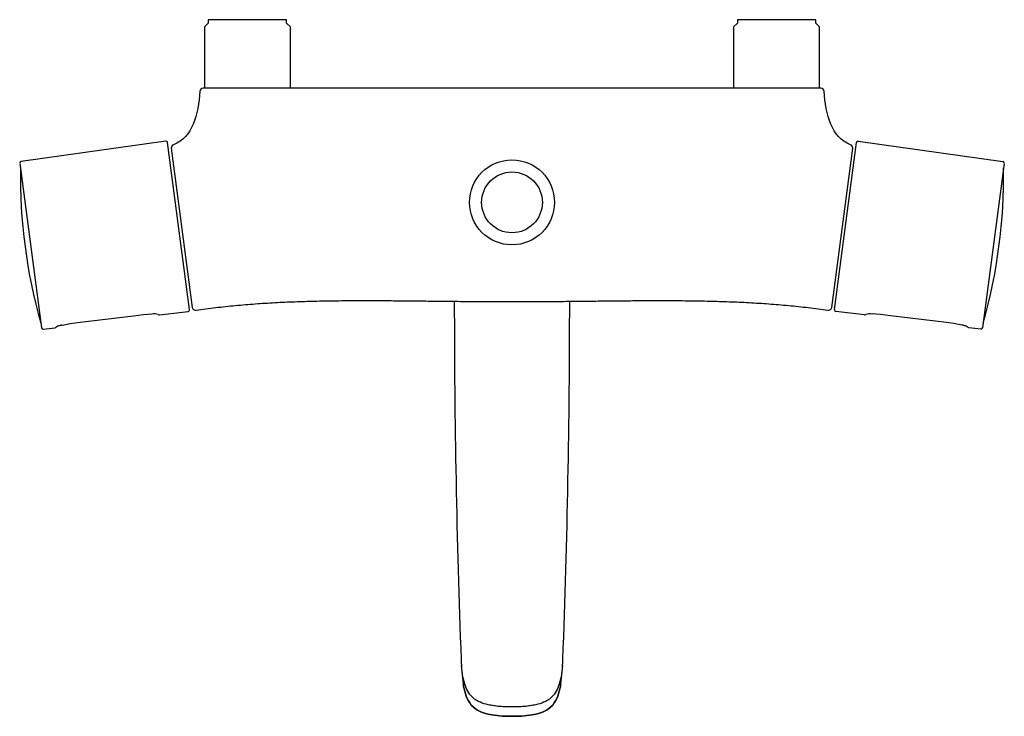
# Model space of a CAD drawing. Header units: millimetres. Extents: x -149 to 149, y -211 to 0.
import ezdxf

# ---------------------------------------------------------------- set-up
doc = ezdxf.new("R2010")
doc.units = ezdxf.units.MM
doc.header["$MEASUREMENT"] = 0
doc.layers.add('PLANNING', color=1, linetype='Continuous')

# ---------------------------------------------------------------- blocks, each defined once
blk = doc.blocks.new('83910000_t')
at = {"layer": 'PLANNING'}
for p, q in [((-91.85, 0), (-91.85, -1)), ((-68.15, 0), (-91.85, 0)), ((-68.15, -1), (-68.15, 0)), ((68.15, 0), (68.15, -1)), ((91.85, 0), (68.15, 0)), ((91.85, -1), (91.85, 0)), ((-91.85, -1), (-93, -2.15)), ((-93, -2.15), (-93, -20.7)), ((-67, -2.15), (-68.15, -1)), ((-67, -20.7), (-67, -2.15)), ((68.15, -1), (67, -2.15)), ((67, -2.15), (67, -20.7)), ((93, -2.15), (91.85, -1)), ((93, -20.7), (93, -2.15)), ((93.38, -20.7), (-93.38, -20.7)), ((-104.71, -36.71), (-148.39, -42.85)), ((-97.5, -87.59), (-104.14, -37.14)), ((97.5, -87.59), (104.14, -37.14)), ((104.71, -36.71), (148.39, -42.85)), ((-103.01, -38.84), (-96.67, -86.96)), ((96.67, -86.96), (103.01, -38.84)), ((-148.81, -43.41), (-142.27, -93.09)), ((148.81, -43.41), (142.27, -93.09)), ((-114.45, -89.47), (-112.91, -89.28)), ((-112.91, -89.28), (-111.39, -89.12)), ((-111.39, -89.12), (-109.97, -89)), ((-109.97, -89), (-108.93, -88.94)), ((-106.61, -89.21), (-97.93, -88.15)), ((106.61, -89.21), (97.93, -88.15)), ((109.97, -89), (108.93, -88.94)), ((111.39, -89.12), (109.97, -89)), ((112.91, -89.28), (111.39, -89.12)), ((114.45, -89.47), (112.91, -89.28)), ((-136.18, -92.31), (-136.03, -92.27)), ((-136.03, -92.27), (-134.98, -92.07)), ((-134.98, -92.07), (-133.58, -91.84)), ((-133.58, -91.84), (-132.07, -91.63)), ((-132.07, -91.63), (-130.53, -91.44)), ((-130.53, -91.44), (-114.45, -89.47)), ((130.53, -91.44), (114.45, -89.47)), ((132.07, -91.63), (130.53, -91.44)), ((133.58, -91.84), (132.07, -91.63)), ((134.98, -92.07), (133.58, -91.84)), ((136.03, -92.27), (134.98, -92.07)), ((136.18, -92.31), (136.03, -92.27)), ((-141.71, -93.52), (-138.17, -93.09)), ((141.71, -93.52), (138.17, -93.09))]:
    blk.add_line(p, q, dxfattribs=at)
for radius in [12.85, 9.18]:
    blk.add_circle((0, -55.2), radius, dxfattribs=at)
for centre, radius, start, end in [((-93.38, -21.7), 1, 90, 176.0703), ((93.38, -21.7), 1, 3.9297, 90), ((-104.64, -37.2), 0.5, 7.5, 97.9999), ((-102.02, -38.71), 1, 110.6415, 187.5), ((102.02, -38.71), 1, 352.5, 69.3585), ((104.64, -37.2), 0.5, 82.0001, 172.5), ((-148.32, -43.34), 0.5, 97.9999, 187.5), ((148.32, -43.34), 0.5, 352.5, 82.0001), ((15.2, -47.12), 163.84, 179.224, 195.776), ((-15.2, -47.12), 163.84, 344.224, 0.776), ((2775.35, -85.88), 2792.79, 179.98386, 182.20553), ((2775.35, -85.88), 2792.79, 179.98386, 182.20553), ((-2775.35, -85.88), 2792.79, 357.79447, 0.01614), ((-2775.35, -85.88), 2792.79, 357.79447, 0.01614), ((-108.33, -93.29), 4.38, 71.7594, 97.8267), ((-106.67, -88.72), 0.5, 234.5583, 276.9996), ((-98, -87.65), 0.5, 276.9996, 7.5), ((-95.68, -86.83), 1, 187.5, 278.5199), ((95.68, -86.83), 1, 261.4801, 352.5), ((98, -87.65), 0.5, 172.5, 263.0004), ((106.67, -88.72), 0.5, 263.0004, 305.4417), ((108.33, -93.29), 4.38, 82.1733, 108.2406), ((-141.78, -93.03), 0.5, 187.5, 276.9994), ((-138.23, -92.59), 0.5, 276.9994, 316.7511), ((-137.32, -93.45), 0.749, 114.2231, 136.7511), ((-135.84, -96.53), 4.16, 107.3311, 115.4227), ((-133.6, -103.71), 11.69, 102.7592, 107.3311), ((133.6, -103.71), 11.69, 72.6689, 77.2408), ((135.84, -96.53), 4.16, 64.6352, 72.6689), ((137.84, -92.31), 0.5, 244.6352, 245.513), ((137.32, -93.45), 0.749, 43.2489, 65.513), ((138.23, -92.59), 0.5, 223.2489, 263.0006), ((141.78, -93.03), 0.5, 263.0006, 352.5), ((54.94, -191.07), 70.35, 181.8656, 187.8971), ((54.94, -191.07), 70.35, 181.8656, 187.8971), ((-54.94, -191.07), 70.35, 352.1029, 358.1344), ((-54.94, -191.07), 70.35, 352.1029, 358.1344)]:
    blk.add_arc(centre, radius, start, end, dxfattribs=at)
for points, degree in [([(-94.38, -21.63), (-94.87, -28.69), (-96.55, -35.58), (-102.37, -37.77)], 3), ([(102.37, -37.77), (96.55, -35.58), (94.87, -28.69), (94.38, -21.63)], 3), ([(-95.53, -87.82), (-71.78, -84.26), (-47.85, -84.55), (-23.89, -85.2), (0, -85.2)], 4), ([(0, -85.2), (23.89, -85.2), (47.85, -84.55), (71.78, -84.26), (95.53, -87.82)], 4), ([(-11.78, -207.67), (-8.92, -210.38), (-3.52, -210.5), (0, -210.52)], 3), ([(0, -210.52), (-3.52, -210.5), (-8.92, -210.38), (-11.78, -207.67)], 3), ([(0, -210.52), (3.52, -210.5), (8.92, -210.38), (11.78, -207.67)], 3), ([(11.78, -207.67), (8.92, -210.38), (3.52, -210.5), (0, -210.52)], 3)]:
    blk.add_open_spline(points, degree=degree, dxfattribs=at)
for points, knots in [([(0, -207.66), (-0.81, -207.66), (-2.1, -207.64), (-3.92, -207.57), (-5.51, -207.35), (-7.43, -207.01), (-9.17, -206.51), (-10.61, -205.8), (-11.89, -204.94), (-13.14, -203.46), (-14.21, -201.22), (-14.94, -198.43), (-15.19, -196.35), (-15.26, -195.2)], [22.912582, 22.912582, 22.912582, 22.912582, 25.351474, 26.7805, 28.381465, 30.142764, 32.632909, 33.794017, 34.946569, 37.230331, 39.530206, 42.378613, 45.824936, 45.824936, 45.824936, 45.824936]), ([(15.26, -195.2), (15.19, -196.35), (14.94, -198.43), (14.21, -201.22), (13.14, -203.46), (11.89, -204.94), (10.61, -205.8), (9.17, -206.51), (7.43, -207.01), (5.51, -207.35), (3.92, -207.57), (2.1, -207.64), (0.81, -207.65), (0, -207.66)], [0.000228, 0.000228, 0.000228, 0.000228, 3.446552, 6.294958, 8.594833, 10.878595, 12.031147, 13.192255, 15.6824, 17.443699, 19.044665, 20.47369, 22.912582, 22.912582, 22.912582, 22.912582]), ([(-14.74, -200.74), (-14.67, -201.24), (-14.58, -201.74), (-14.05, -204.17), (-13.28, -206.25), (-11.78, -207.67)], [577.921258, 577.921258, 577.921258, 577.921258, 579.491514, 579.491514, 585.700085, 585.700085, 585.700085, 585.700085]), ([(-11.78, -207.67), (-13.28, -206.25), (-14.05, -204.17), (-14.58, -201.74), (-14.67, -201.24), (-14.74, -200.74)], [312.170195, 312.170195, 312.170195, 312.170195, 318.378766, 318.378766, 319.949022, 319.949022, 319.949022, 319.949022]), ([(11.78, -207.67), (13.28, -206.25), (14.05, -204.17), (14.58, -201.74), (14.67, -201.24), (14.74, -200.74)], [611.460288, 611.460288, 611.460288, 611.460288, 617.668859, 617.668859, 619.239116, 619.239116, 619.239116, 619.239116]), ([(14.74, -200.74), (14.67, -201.24), (14.58, -201.74), (14.05, -204.17), (13.28, -206.25), (11.78, -207.67)], [278.631164, 278.631164, 278.631164, 278.631164, 280.201421, 280.201421, 286.409992, 286.409992, 286.409992, 286.409992])]:
    blk.add_open_spline(points, degree=3, knots=knots, dxfattribs=at)

msp = doc.modelspace()

# ---------------------------------------------------------------- block references
msp.add_blockref('83910000_t', (0, 0))

doc.saveas('drawing.dxf')
